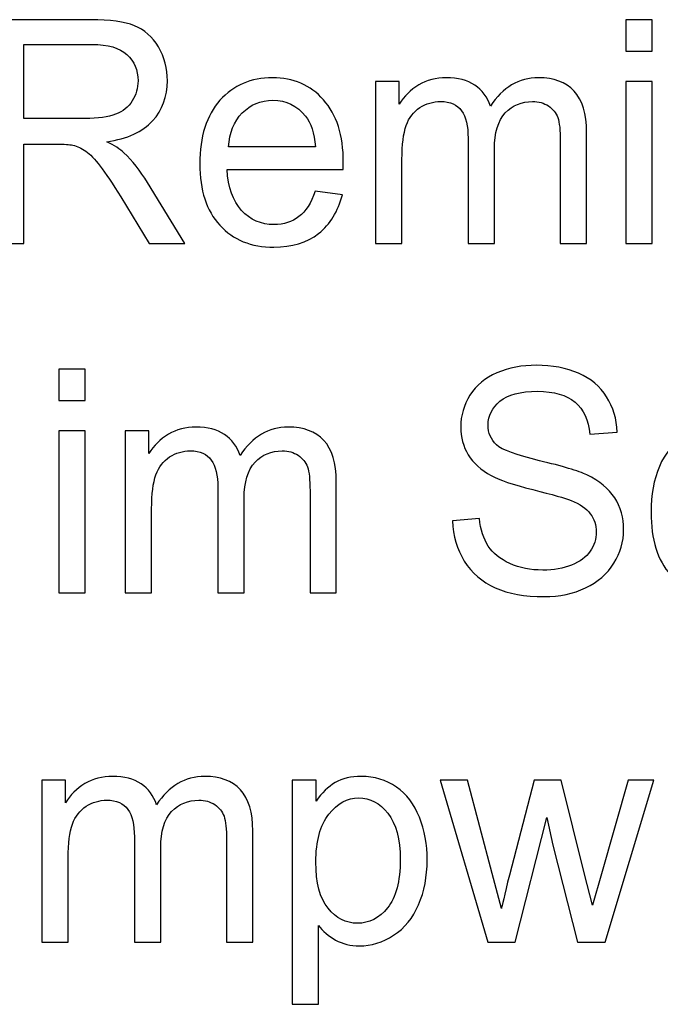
# Model space of a CAD drawing. Header units: millimetres. Extents: x -68.5 to -4.6, y 48.6 to 61.3.
# Tile 2 of 5: x -61.8 to -53.6, y 48.6 to 61.3. Entities that reach past the tile are written whole.
import ezdxf

# ---------------------------------------------------------------- set-up
doc = ezdxf.new("R2010")
doc.units = ezdxf.units.MM
doc.header["$MEASUREMENT"] = 0
doc.layers.add('Layer 1', color=7, linetype='Continuous')

msp = doc.modelspace()

# ---------------------------------------------------------------- linework, layer by layer
at = {"layer": 'Layer 1', "color": 5}
for points, knots in [([(-62.1289, 58.3824), (-62.1289, 58.3824), (-62.1289, 61.2606), (-62.1289, 61.2606), (-62.1289, 61.2606), (-62.1289, 61.2606), (-60.9039, 61.2606), (-60.9039, 61.2606), (-60.9039, 61.2606), (-60.6575, 61.2606), (-60.4703, 61.2345), (-60.3422, 61.1829), (-60.3422, 61.1829), (-60.2142, 61.1313), (-60.1119, 61.0401), (-60.0347, 60.9095), (-60.0347, 60.9095), (-59.9582, 60.7781), (-59.9202, 60.6334), (-59.9202, 60.4752), (-59.9202, 60.4752), (-59.9202, 60.2708), (-59.9832, 60.0993), (-60.1106, 59.9592), (-60.1106, 59.9592), (-60.2374, 59.8192), (-60.4336, 59.73), (-60.6987, 59.6918), (-60.6987, 59.6918), (-60.6015, 59.6436), (-60.5282, 59.596), (-60.478, 59.5484), (-60.478, 59.5484), (-60.3712, 59.4466), (-60.2702, 59.3186), (-60.1743, 59.1658), (-60.1743, 59.1658), (-60.1743, 59.1658), (-59.6937, 58.3824), (-59.6937, 58.3824), (-59.6937, 58.3824), (-59.6937, 58.3824), (-60.1537, 58.3824), (-60.1537, 58.3824), (-60.1537, 58.3824), (-60.1537, 58.3824), (-60.5191, 58.9815), (-60.5191, 58.9815), (-60.5191, 58.9815), (-60.626, 59.1537), (-60.7141, 59.2864), (-60.7835, 59.3775), (-60.7835, 59.3775), (-60.8525, 59.4694), (-60.9142, 59.5337), (-60.9688, 59.5699), (-60.9688, 59.5699), (-61.0236, 59.6067), (-61.0789, 59.6322), (-61.1355, 59.6469), (-61.1355, 59.6469), (-61.1774, 59.6557), (-61.2449, 59.6603), (-61.3394, 59.6603), (-61.3394, 59.6603), (-61.3394, 59.6603), (-61.7635, 59.6603), (-61.7635, 59.6603), (-61.7635, 59.6603), (-61.7635, 59.6603), (-61.7635, 58.3824), (-61.7635, 58.3824), (-61.7635, 58.3824), (-61.7635, 58.3824), (-62.1289, 58.3824), (-62.1289, 58.3824)], [0, 0, 0, 0, 0.05, 0.05, 0.05, 0.05, 0.1, 0.1, 0.1, 0.1, 0.15, 0.15, 0.15, 0.15, 0.2, 0.2, 0.2, 0.2, 0.25, 0.25, 0.25, 0.25, 0.3, 0.3, 0.3, 0.3, 0.35, 0.35, 0.35, 0.35, 0.4, 0.4, 0.4, 0.4, 0.45, 0.45, 0.45, 0.45, 0.5, 0.5, 0.5, 0.5, 0.55, 0.55, 0.55, 0.55, 0.6, 0.6, 0.6, 0.6, 0.65, 0.65, 0.65, 0.65, 0.7, 0.7, 0.7, 0.7, 0.75, 0.75, 0.75, 0.75, 0.8, 0.8, 0.8, 0.8, 0.85, 0.85, 0.85, 0.85, 0.9, 0.9, 0.9, 0.9, 1, 1, 1, 1]), ([(-54.0262, 60.8539), (-54.0262, 60.8539), (-54.0262, 61.2606), (-54.0262, 61.2606), (-54.0262, 61.2606), (-54.0262, 61.2606), (-53.6865, 61.2606), (-53.6865, 61.2606), (-53.6865, 61.2606), (-53.6865, 61.2606), (-53.6865, 60.8539), (-53.6865, 60.8539), (-53.6865, 60.8539), (-53.6865, 60.8539), (-54.0262, 60.8539), (-54.0262, 60.8539)], [0, 0, 0, 0, 0.2, 0.2, 0.2, 0.2, 0.4, 0.4, 0.4, 0.4, 0.6, 0.6, 0.6, 0.6, 1, 1, 1, 1]), ([(-61.7635, 59.99), (-61.7635, 59.99), (-60.9773, 59.99), (-60.9773, 59.99), (-60.9773, 59.99), (-60.8106, 59.99), (-60.6794, 60.0081), (-60.5854, 60.0443), (-60.5854, 60.0443), (-60.4908, 60.0805), (-60.4195, 60.1381), (-60.3705, 60.2172), (-60.3705, 60.2172), (-60.3217, 60.2963), (-60.2972, 60.3821), (-60.2972, 60.4752), (-60.2972, 60.4752), (-60.2972, 60.6113), (-60.3441, 60.7232), (-60.4394, 60.811), (-60.4394, 60.811), (-60.5339, 60.8988), (-60.6839, 60.9423), (-60.8892, 60.9423), (-60.8892, 60.9423), (-60.8892, 60.9423), (-61.7635, 60.9423), (-61.7635, 60.9423), (-61.7635, 60.9423), (-61.7635, 60.9423), (-61.7635, 59.99), (-61.7635, 59.99)], [0, 0, 0, 0, 0.1111111, 0.1111111, 0.1111111, 0.1111111, 0.2222222, 0.2222222, 0.2222222, 0.2222222, 0.3333333, 0.3333333, 0.3333333, 0.3333333, 0.4444444, 0.4444444, 0.4444444, 0.4444444, 0.5555556, 0.5555556, 0.5555556, 0.5555556, 0.6666667, 0.6666667, 0.6666667, 0.6666667, 0.7777778, 0.7777778, 0.7777778, 0.7777778, 1, 1, 1, 1]), ([(-58.0202, 59.0539), (-58.0202, 59.0539), (-57.6696, 59.009), (-57.6696, 59.009), (-57.6696, 59.009), (-57.7249, 58.7952), (-57.8273, 58.6297), (-57.9765, 58.5117), (-57.9765, 58.5117), (-58.1264, 58.3945), (-58.3175, 58.3355), (-58.5497, 58.3355), (-58.5497, 58.3355), (-58.8424, 58.3355), (-59.0748, 58.4293), (-59.2459, 58.6169), (-59.2459, 58.6169), (-59.4176, 58.8046), (-59.5033, 59.0679), (-59.5033, 59.407), (-59.5033, 59.407), (-59.5033, 59.7582), (-59.4164, 60.0303), (-59.2433, 60.2239), (-59.2433, 60.2239), (-59.0696, 60.4176), (-58.845, 60.5148), (-58.5684, 60.5148), (-58.5684, 60.5148), (-58.3008, 60.5148), (-58.082, 60.4196), (-57.9128, 60.23), (-57.9128, 60.23), (-57.743, 60.0403), (-57.658, 59.7729), (-57.658, 59.4291), (-57.658, 59.4291), (-57.658, 59.4077), (-57.6587, 59.3762), (-57.6599, 59.3347), (-57.6599, 59.3347), (-57.6599, 59.3347), (-59.1525, 59.3347), (-59.1525, 59.3347), (-59.1525, 59.3347), (-59.1404, 59.1055), (-59.0779, 58.9299), (-58.966, 58.8086), (-58.966, 58.8086), (-58.8541, 58.6866), (-58.7151, 58.6257), (-58.5478, 58.6257), (-58.5478, 58.6257), (-58.4237, 58.6257), (-58.3175, 58.6598), (-58.2293, 58.7282), (-58.2293, 58.7282), (-58.1412, 58.7959), (-58.0717, 58.9044), (-58.0202, 59.0539)], [0, 0, 0, 0, 0.0625, 0.0625, 0.0625, 0.0625, 0.125, 0.125, 0.125, 0.125, 0.1875, 0.1875, 0.1875, 0.1875, 0.25, 0.25, 0.25, 0.25, 0.3125, 0.3125, 0.3125, 0.3125, 0.375, 0.375, 0.375, 0.375, 0.4375, 0.4375, 0.4375, 0.4375, 0.5, 0.5, 0.5, 0.5, 0.5625, 0.5625, 0.5625, 0.5625, 0.625, 0.625, 0.625, 0.625, 0.6875, 0.6875, 0.6875, 0.6875, 0.75, 0.75, 0.75, 0.75, 0.8125, 0.8125, 0.8125, 0.8125, 0.875, 0.875, 0.875, 0.875, 1, 1, 1, 1]), ([(-57.2431, 58.3824), (-57.2431, 58.3824), (-57.2431, 60.4672), (-57.2431, 60.4672), (-57.2431, 60.4672), (-57.2431, 60.4672), (-56.9401, 60.4672), (-56.9401, 60.4672), (-56.9401, 60.4672), (-56.9401, 60.4672), (-56.9401, 60.175), (-56.9401, 60.175), (-56.9401, 60.175), (-56.877, 60.2769), (-56.7934, 60.3593), (-56.6891, 60.4209), (-56.6891, 60.4209), (-56.5849, 60.4833), (-56.4659, 60.5148), (-56.3327, 60.5148), (-56.3327, 60.5148), (-56.1848, 60.5148), (-56.0631, 60.4826), (-55.9686, 60.4183), (-55.9686, 60.4183), (-55.8733, 60.3539), (-55.8064, 60.2648), (-55.7678, 60.1495), (-55.7678, 60.1495), (-55.6089, 60.3928), (-55.403, 60.5148), (-55.1495, 60.5148), (-55.1495, 60.5148), (-54.9507, 60.5148), (-54.7982, 60.4571), (-54.6915, 60.3425), (-54.6915, 60.3425), (-54.5846, 60.2279), (-54.5312, 60.0517), (-54.5312, 59.8138), (-54.5312, 59.8138), (-54.5312, 59.8138), (-54.5312, 58.3824), (-54.5312, 58.3824), (-54.5312, 58.3824), (-54.5312, 58.3824), (-54.8684, 58.3824), (-54.8684, 58.3824), (-54.8684, 58.3824), (-54.8684, 58.3824), (-54.8684, 59.6959), (-54.8684, 59.6959), (-54.8684, 59.6959), (-54.8684, 59.8373), (-54.8794, 59.9391), (-54.9012, 60.0014), (-54.9012, 60.0014), (-54.9237, 60.0631), (-54.9636, 60.1134), (-55.0209, 60.1516), (-55.0209, 60.1516), (-55.0788, 60.1891), (-55.1469, 60.2085), (-55.2248, 60.2085), (-55.2248, 60.2085), (-55.3657, 60.2085), (-55.4822, 60.1596), (-55.5754, 60.0618), (-55.5754, 60.0618), (-55.6681, 59.9646), (-55.7151, 59.8084), (-55.7151, 59.594), (-55.7151, 59.594), (-55.7151, 59.594), (-55.7151, 58.3824), (-55.7151, 58.3824), (-55.7151, 58.3824), (-55.7151, 58.3824), (-56.0541, 58.3824), (-56.0541, 58.3824), (-56.0541, 58.3824), (-56.0541, 58.3824), (-56.0541, 59.7367), (-56.0541, 59.7367), (-56.0541, 59.7367), (-56.0541, 59.8942), (-56.0818, 60.0122), (-56.1372, 60.0906), (-56.1372, 60.0906), (-56.1925, 60.169), (-56.2825, 60.2085), (-56.4087, 60.2085), (-56.4087, 60.2085), (-56.5038, 60.2085), (-56.592, 60.1824), (-56.6731, 60.1294), (-56.6731, 60.1294), (-56.7541, 60.0772), (-56.8133, 60.0008), (-56.8493, 59.9003), (-56.8493, 59.9003), (-56.886, 59.7991), (-56.9041, 59.6536), (-56.9041, 59.464), (-56.9041, 59.464), (-56.9041, 59.464), (-56.9041, 58.3824), (-56.9041, 58.3824), (-56.9041, 58.3824), (-56.9041, 58.3824), (-57.2431, 58.3824), (-57.2431, 58.3824)], [0, 0, 0, 0, 0.0344828, 0.0344828, 0.0344828, 0.0344828, 0.0689655, 0.0689655, 0.0689655, 0.0689655, 0.1034483, 0.1034483, 0.1034483, 0.1034483, 0.137931, 0.137931, 0.137931, 0.137931, 0.1724138, 0.1724138, 0.1724138, 0.1724138, 0.2068966, 0.2068966, 0.2068966, 0.2068966, 0.2413793, 0.2413793, 0.2413793, 0.2413793, 0.2758621, 0.2758621, 0.2758621, 0.2758621, 0.3103448, 0.3103448, 0.3103448, 0.3103448, 0.3448276, 0.3448276, 0.3448276, 0.3448276, 0.3793103, 0.3793103, 0.3793103, 0.3793103, 0.4137931, 0.4137931, 0.4137931, 0.4137931, 0.4482759, 0.4482759, 0.4482759, 0.4482759, 0.4827586, 0.4827586, 0.4827586, 0.4827586, 0.5172414, 0.5172414, 0.5172414, 0.5172414, 0.5517241, 0.5517241, 0.5517241, 0.5517241, 0.5862069, 0.5862069, 0.5862069, 0.5862069, 0.6206897, 0.6206897, 0.6206897, 0.6206897, 0.6551724, 0.6551724, 0.6551724, 0.6551724, 0.6896552, 0.6896552, 0.6896552, 0.6896552, 0.7241379, 0.7241379, 0.7241379, 0.7241379, 0.7586207, 0.7586207, 0.7586207, 0.7586207, 0.7931034, 0.7931034, 0.7931034, 0.7931034, 0.8275862, 0.8275862, 0.8275862, 0.8275862, 0.862069, 0.862069, 0.862069, 0.862069, 0.8965517, 0.8965517, 0.8965517, 0.8965517, 0.9310345, 0.9310345, 0.9310345, 0.9310345, 1, 1, 1, 1]), ([(-54.0262, 58.3824), (-54.0262, 58.3824), (-54.0262, 60.4672), (-54.0262, 60.4672), (-54.0262, 60.4672), (-54.0262, 60.4672), (-53.6865, 60.4672), (-53.6865, 60.4672), (-53.6865, 60.4672), (-53.6865, 60.4672), (-53.6865, 58.3824), (-53.6865, 58.3824), (-53.6865, 58.3824), (-53.6865, 58.3824), (-54.0262, 58.3824), (-54.0262, 58.3824)], [0, 0, 0, 0, 0.2, 0.2, 0.2, 0.2, 0.4, 0.4, 0.4, 0.4, 0.6, 0.6, 0.6, 0.6, 1, 1, 1, 1]), ([(-59.1339, 59.6255), (-59.1339, 59.6255), (-58.0164, 59.6255), (-58.0164, 59.6255), (-58.0164, 59.6255), (-58.0312, 59.8004), (-58.0743, 59.9324), (-58.1444, 60.0195), (-58.1444, 60.0195), (-58.2525, 60.1556), (-58.3927, 60.2239), (-58.5645, 60.2239), (-58.5645, 60.2239), (-58.7202, 60.2239), (-58.8515, 60.1696), (-58.9576, 60.0611), (-58.9576, 60.0611), (-59.0638, 59.9525), (-59.1224, 59.8071), (-59.1339, 59.6255)], [0, 0, 0, 0, 0.1666667, 0.1666667, 0.1666667, 0.1666667, 0.3333333, 0.3333333, 0.3333333, 0.3333333, 0.5, 0.5, 0.5, 0.5, 0.6666667, 0.6666667, 0.6666667, 0.6666667, 1, 1, 1, 1]), ([(-61.317, 56.362), (-61.317, 56.362), (-61.317, 56.7687), (-61.317, 56.7687), (-61.317, 56.7687), (-61.317, 56.7687), (-60.9773, 56.7687), (-60.9773, 56.7687), (-60.9773, 56.7687), (-60.9773, 56.7687), (-60.9773, 56.362), (-60.9773, 56.362), (-60.9773, 56.362), (-60.9773, 56.362), (-61.317, 56.362), (-61.317, 56.362)], [0, 0, 0, 0, 0.2, 0.2, 0.2, 0.2, 0.4, 0.4, 0.4, 0.4, 0.6, 0.6, 0.6, 0.6, 1, 1, 1, 1]), ([(-56.2537, 54.8153), (-56.2537, 54.8153), (-55.9088, 54.8468), (-55.9088, 54.8468), (-55.9088, 54.8468), (-55.8927, 54.7027), (-55.8548, 54.5848), (-55.795, 54.4923), (-55.795, 54.4923), (-55.7351, 54.3998), (-55.6424, 54.3254), (-55.517, 54.2685), (-55.517, 54.2685), (-55.3915, 54.2115), (-55.25, 54.1833), (-55.093, 54.1833), (-55.093, 54.1833), (-54.9534, 54.1833), (-54.8305, 54.2048), (-54.7237, 54.2477), (-54.7237, 54.2477), (-54.6169, 54.2912), (-54.5371, 54.3502), (-54.485, 54.4253), (-54.485, 54.4253), (-54.4329, 54.501), (-54.4065, 54.5827), (-54.4065, 54.6719), (-54.4065, 54.6719), (-54.4065, 54.7623), (-54.4316, 54.8407), (-54.4825, 54.9084), (-54.4825, 54.9084), (-54.5327, 54.9761), (-54.6156, 55.0324), (-54.7308, 55.078), (-54.7308, 55.078), (-54.8054, 55.1081), (-54.9688, 55.155), (-55.223, 55.2187), (-55.223, 55.2187), (-55.4764, 55.2824), (-55.6547, 55.342), (-55.7564, 55.3983), (-55.7564, 55.3983), (-55.8882, 55.47), (-55.9867, 55.5598), (-56.0516, 55.6664), (-56.0516, 55.6664), (-56.116, 55.7729), (-56.1482, 55.8922), (-56.1482, 56.0249), (-56.1482, 56.0249), (-56.1482, 56.1696), (-56.1089, 56.3057), (-56.0298, 56.4316), (-56.0298, 56.4316), (-55.9506, 56.5583), (-55.8348, 56.6541), (-55.683, 56.7198), (-55.683, 56.7198), (-55.5305, 56.7848), (-55.362, 56.8176), (-55.176, 56.8176), (-55.176, 56.8176), (-54.9707, 56.8176), (-54.7906, 56.7835), (-54.6337, 56.7144), (-54.6337, 56.7144), (-54.4773, 56.6461), (-54.357, 56.5449), (-54.2727, 56.4115), (-54.2727, 56.4115), (-54.1891, 56.2782), (-54.1434, 56.1267), (-54.1369, 55.9579), (-54.1369, 55.9579), (-54.1369, 55.9579), (-54.4875, 55.9304), (-54.4875, 55.9304), (-54.4875, 55.9304), (-54.5069, 56.112), (-54.5706, 56.25), (-54.6793, 56.3425), (-54.6793, 56.3425), (-54.788, 56.4357), (-54.9483, 56.4819), (-55.1606, 56.4819), (-55.1606, 56.4819), (-55.3819, 56.4819), (-55.5428, 56.4397), (-55.6443, 56.3553), (-55.6443, 56.3553), (-55.7454, 56.2708), (-55.7962, 56.169), (-55.7962, 56.0503), (-55.7962, 56.0503), (-55.7962, 55.9465), (-55.7602, 55.8614), (-55.6888, 55.795), (-55.6888, 55.795), (-55.618, 55.728), (-55.4347, 55.6597), (-55.1374, 55.59), (-55.1374, 55.59), (-54.8402, 55.5196), (-54.6362, 55.4586), (-54.5256, 55.4063), (-54.5256, 55.4063), (-54.3647, 55.3286), (-54.2457, 55.2308), (-54.1691, 55.1128), (-54.1691, 55.1128), (-54.0926, 54.9942), (-54.0545, 54.8575), (-54.0545, 54.7034), (-54.0545, 54.7034), (-54.0545, 54.5499), (-54.0964, 54.4058), (-54.1807, 54.2705), (-54.1807, 54.2705), (-54.265, 54.1351), (-54.386, 54.0299), (-54.5435, 53.9542), (-54.5435, 53.9542), (-54.7012, 53.8791), (-54.8788, 53.8416), (-55.0756, 53.8416), (-55.0756, 53.8416), (-55.3259, 53.8416), (-55.5357, 53.8791), (-55.7042, 53.9555), (-55.7042, 53.9555), (-55.8734, 54.0312), (-56.006, 54.1452), (-56.1025, 54.2979), (-56.1025, 54.2979), (-56.1983, 54.4501), (-56.2492, 54.623), (-56.2537, 54.8153)], [0, 0, 0, 0, 0.0277778, 0.0277778, 0.0277778, 0.0277778, 0.0555556, 0.0555556, 0.0555556, 0.0555556, 0.0833333, 0.0833333, 0.0833333, 0.0833333, 0.1111111, 0.1111111, 0.1111111, 0.1111111, 0.1388889, 0.1388889, 0.1388889, 0.1388889, 0.1666667, 0.1666667, 0.1666667, 0.1666667, 0.1944444, 0.1944444, 0.1944444, 0.1944444, 0.2222222, 0.2222222, 0.2222222, 0.2222222, 0.25, 0.25, 0.25, 0.25, 0.2777778, 0.2777778, 0.2777778, 0.2777778, 0.3055556, 0.3055556, 0.3055556, 0.3055556, 0.3333333, 0.3333333, 0.3333333, 0.3333333, 0.3611111, 0.3611111, 0.3611111, 0.3611111, 0.3888889, 0.3888889, 0.3888889, 0.3888889, 0.4166667, 0.4166667, 0.4166667, 0.4166667, 0.4444444, 0.4444444, 0.4444444, 0.4444444, 0.4722222, 0.4722222, 0.4722222, 0.4722222, 0.5, 0.5, 0.5, 0.5, 0.5277778, 0.5277778, 0.5277778, 0.5277778, 0.5555556, 0.5555556, 0.5555556, 0.5555556, 0.5833333, 0.5833333, 0.5833333, 0.5833333, 0.6111111, 0.6111111, 0.6111111, 0.6111111, 0.6388889, 0.6388889, 0.6388889, 0.6388889, 0.6666667, 0.6666667, 0.6666667, 0.6666667, 0.6944444, 0.6944444, 0.6944444, 0.6944444, 0.7222222, 0.7222222, 0.7222222, 0.7222222, 0.75, 0.75, 0.75, 0.75, 0.7777778, 0.7777778, 0.7777778, 0.7777778, 0.8055556, 0.8055556, 0.8055556, 0.8055556, 0.8333333, 0.8333333, 0.8333333, 0.8333333, 0.8611111, 0.8611111, 0.8611111, 0.8611111, 0.8888889, 0.8888889, 0.8888889, 0.8888889, 0.9166667, 0.9166667, 0.9166667, 0.9166667, 0.9444444, 0.9444444, 0.9444444, 0.9444444, 1, 1, 1, 1]), ([(-61.317, 53.8905), (-61.317, 53.8905), (-61.317, 55.9753), (-61.317, 55.9753), (-61.317, 55.9753), (-61.317, 55.9753), (-60.9773, 55.9753), (-60.9773, 55.9753), (-60.9773, 55.9753), (-60.9773, 55.9753), (-60.9773, 53.8905), (-60.9773, 53.8905), (-60.9773, 53.8905), (-60.9773, 53.8905), (-61.317, 53.8905), (-61.317, 53.8905)], [0, 0, 0, 0, 0.2, 0.2, 0.2, 0.2, 0.4, 0.4, 0.4, 0.4, 0.6, 0.6, 0.6, 0.6, 1, 1, 1, 1]), ([(-60.4607, 53.8905), (-60.4607, 53.8905), (-60.4607, 55.9753), (-60.4607, 55.9753), (-60.4607, 55.9753), (-60.4607, 55.9753), (-60.1577, 55.9753), (-60.1577, 55.9753), (-60.1577, 55.9753), (-60.1577, 55.9753), (-60.1577, 55.6831), (-60.1577, 55.6831), (-60.1577, 55.6831), (-60.0946, 55.785), (-60.011, 55.8674), (-59.9067, 55.929), (-59.9067, 55.929), (-59.8025, 55.9914), (-59.6835, 56.0229), (-59.5503, 56.0229), (-59.5503, 56.0229), (-59.4024, 56.0229), (-59.2807, 55.9907), (-59.1862, 55.9264), (-59.1862, 55.9264), (-59.0909, 55.862), (-59.024, 55.7729), (-58.9854, 55.6576), (-58.9854, 55.6576), (-58.8265, 55.9009), (-58.6206, 56.0229), (-58.3671, 56.0229), (-58.3671, 56.0229), (-58.1683, 56.0229), (-58.0158, 55.9652), (-57.9091, 55.8506), (-57.9091, 55.8506), (-57.8022, 55.736), (-57.7488, 55.5598), (-57.7488, 55.3219), (-57.7488, 55.3219), (-57.7488, 55.3219), (-57.7488, 53.8905), (-57.7488, 53.8905), (-57.7488, 53.8905), (-57.7488, 53.8905), (-58.086, 53.8905), (-58.086, 53.8905), (-58.086, 53.8905), (-58.086, 53.8905), (-58.086, 55.204), (-58.086, 55.204), (-58.086, 55.204), (-58.086, 55.3454), (-58.097, 55.4472), (-58.1188, 55.5095), (-58.1188, 55.5095), (-58.1413, 55.5712), (-58.1812, 55.6215), (-58.2385, 55.6597), (-58.2385, 55.6597), (-58.2964, 55.6972), (-58.3645, 55.7166), (-58.4424, 55.7166), (-58.4424, 55.7166), (-58.5833, 55.7166), (-58.6998, 55.6677), (-58.793, 55.5699), (-58.793, 55.5699), (-58.8857, 55.4727), (-58.9327, 55.3165), (-58.9327, 55.1021), (-58.9327, 55.1021), (-58.9327, 55.1021), (-58.9327, 53.8905), (-58.9327, 53.8905), (-58.9327, 53.8905), (-58.9327, 53.8905), (-59.2717, 53.8905), (-59.2717, 53.8905), (-59.2717, 53.8905), (-59.2717, 53.8905), (-59.2717, 55.2448), (-59.2717, 55.2448), (-59.2717, 55.2448), (-59.2717, 55.4023), (-59.2994, 55.5203), (-59.3548, 55.5987), (-59.3548, 55.5987), (-59.4101, 55.6771), (-59.5001, 55.7166), (-59.6263, 55.7166), (-59.6263, 55.7166), (-59.7214, 55.7166), (-59.8096, 55.6905), (-59.8907, 55.6375), (-59.8907, 55.6375), (-59.9717, 55.5853), (-60.0309, 55.5089), (-60.0669, 55.4084), (-60.0669, 55.4084), (-60.1036, 55.3072), (-60.1217, 55.1617), (-60.1217, 54.9721), (-60.1217, 54.9721), (-60.1217, 54.9721), (-60.1217, 53.8905), (-60.1217, 53.8905), (-60.1217, 53.8905), (-60.1217, 53.8905), (-60.4607, 53.8905), (-60.4607, 53.8905)], [0, 0, 0, 0, 0.0344828, 0.0344828, 0.0344828, 0.0344828, 0.0689655, 0.0689655, 0.0689655, 0.0689655, 0.1034483, 0.1034483, 0.1034483, 0.1034483, 0.137931, 0.137931, 0.137931, 0.137931, 0.1724138, 0.1724138, 0.1724138, 0.1724138, 0.2068966, 0.2068966, 0.2068966, 0.2068966, 0.2413793, 0.2413793, 0.2413793, 0.2413793, 0.2758621, 0.2758621, 0.2758621, 0.2758621, 0.3103448, 0.3103448, 0.3103448, 0.3103448, 0.3448276, 0.3448276, 0.3448276, 0.3448276, 0.3793103, 0.3793103, 0.3793103, 0.3793103, 0.4137931, 0.4137931, 0.4137931, 0.4137931, 0.4482759, 0.4482759, 0.4482759, 0.4482759, 0.4827586, 0.4827586, 0.4827586, 0.4827586, 0.5172414, 0.5172414, 0.5172414, 0.5172414, 0.5517241, 0.5517241, 0.5517241, 0.5517241, 0.5862069, 0.5862069, 0.5862069, 0.5862069, 0.6206897, 0.6206897, 0.6206897, 0.6206897, 0.6551724, 0.6551724, 0.6551724, 0.6551724, 0.6896552, 0.6896552, 0.6896552, 0.6896552, 0.7241379, 0.7241379, 0.7241379, 0.7241379, 0.7586207, 0.7586207, 0.7586207, 0.7586207, 0.7931034, 0.7931034, 0.7931034, 0.7931034, 0.8275862, 0.8275862, 0.8275862, 0.8275862, 0.862069, 0.862069, 0.862069, 0.862069, 0.8965517, 0.8965517, 0.8965517, 0.8965517, 0.9310345, 0.9310345, 0.9310345, 0.9310345, 1, 1, 1, 1]), ([(-52.2918, 54.6545), (-52.2918, 54.6545), (-51.9584, 54.6089), (-51.9584, 54.6089), (-51.9584, 54.6089), (-51.9945, 54.3696), (-52.0878, 54.182), (-52.2383, 54.0466), (-52.2383, 54.0466), (-52.3883, 53.9113), (-52.5729, 53.8436), (-52.7917, 53.8436), (-52.7917, 53.8436), (-53.0651, 53.8436), (-53.2857, 53.9367), (-53.4517, 54.123), (-53.4517, 54.123), (-53.6184, 54.3093), (-53.702, 54.5767), (-53.702, 54.9252), (-53.702, 54.9252), (-53.702, 55.1504), (-53.666, 55.3474), (-53.5946, 55.5162), (-53.5946, 55.5162), (-53.5225, 55.6851), (-53.4138, 55.8118), (-53.2671, 55.8962), (-53.2671, 55.8962), (-53.1211, 55.9806), (-52.9615, 56.0229), (-52.7897, 56.0229), (-52.7897, 56.0229), (-52.5722, 56.0229), (-52.394, 55.9652), (-52.2564, 55.8506), (-52.2564, 55.8506), (-52.118, 55.736), (-52.0292, 55.5739), (-51.99, 55.3628), (-51.99, 55.3628), (-51.99, 55.3628), (-52.32, 55.3098), (-52.32, 55.3098), (-52.32, 55.3098), (-52.3516, 55.4499), (-52.4069, 55.5551), (-52.4867, 55.6261), (-52.4867, 55.6261), (-52.5665, 55.6965), (-52.6629, 55.732), (-52.7762, 55.732), (-52.7762, 55.732), (-52.9473, 55.732), (-53.0863, 55.6684), (-53.1931, 55.5404), (-53.1931, 55.5404), (-53.3, 55.413), (-53.3533, 55.2113), (-53.3533, 54.9352), (-53.3533, 54.9352), (-53.3533, 54.6551), (-53.3019, 54.4514), (-53.1983, 54.3241), (-53.1983, 54.3241), (-53.0954, 54.1974), (-52.9609, 54.1338), (-52.7949, 54.1338), (-52.7949, 54.1338), (-52.6617, 54.1338), (-52.551, 54.1766), (-52.4616, 54.2618), (-52.4616, 54.2618), (-52.3721, 54.3469), (-52.3156, 54.4775), (-52.2918, 54.6545)], [0, 0, 0, 0, 0.05, 0.05, 0.05, 0.05, 0.1, 0.1, 0.1, 0.1, 0.15, 0.15, 0.15, 0.15, 0.2, 0.2, 0.2, 0.2, 0.25, 0.25, 0.25, 0.25, 0.3, 0.3, 0.3, 0.3, 0.35, 0.35, 0.35, 0.35, 0.4, 0.4, 0.4, 0.4, 0.45, 0.45, 0.45, 0.45, 0.5, 0.5, 0.5, 0.5, 0.55, 0.55, 0.55, 0.55, 0.6, 0.6, 0.6, 0.6, 0.65, 0.65, 0.65, 0.65, 0.7, 0.7, 0.7, 0.7, 0.75, 0.75, 0.75, 0.75, 0.8, 0.8, 0.8, 0.8, 0.85, 0.85, 0.85, 0.85, 0.9, 0.9, 0.9, 0.9, 1, 1, 1, 1]), ([(-61.5332, 49.3986), (-61.5332, 49.3986), (-61.5332, 51.4834), (-61.5332, 51.4834), (-61.5332, 51.4834), (-61.5332, 51.4834), (-61.2302, 51.4834), (-61.2302, 51.4834), (-61.2302, 51.4834), (-61.2302, 51.4834), (-61.2302, 51.1912), (-61.2302, 51.1912), (-61.2302, 51.1912), (-61.1671, 51.2931), (-61.0835, 51.3755), (-60.9792, 51.4371), (-60.9792, 51.4371), (-60.875, 51.4995), (-60.756, 51.531), (-60.6228, 51.531), (-60.6228, 51.531), (-60.4749, 51.531), (-60.3532, 51.4988), (-60.2587, 51.4345), (-60.2587, 51.4345), (-60.1634, 51.3701), (-60.0965, 51.281), (-60.0579, 51.1657), (-60.0579, 51.1657), (-59.899, 51.409), (-59.6931, 51.531), (-59.4396, 51.531), (-59.4396, 51.531), (-59.2408, 51.531), (-59.0883, 51.4733), (-58.9816, 51.3587), (-58.9816, 51.3587), (-58.8747, 51.2441), (-58.8213, 51.0679), (-58.8213, 50.83), (-58.8213, 50.83), (-58.8213, 50.83), (-58.8213, 49.3986), (-58.8213, 49.3986), (-58.8213, 49.3986), (-58.8213, 49.3986), (-59.1585, 49.3986), (-59.1585, 49.3986), (-59.1585, 49.3986), (-59.1585, 49.3986), (-59.1585, 50.7121), (-59.1585, 50.7121), (-59.1585, 50.7121), (-59.1585, 50.8535), (-59.1695, 50.9553), (-59.1913, 51.0176), (-59.1913, 51.0176), (-59.2138, 51.0793), (-59.2537, 51.1296), (-59.311, 51.1678), (-59.311, 51.1678), (-59.3689, 51.2053), (-59.437, 51.2247), (-59.5149, 51.2247), (-59.5149, 51.2247), (-59.6558, 51.2247), (-59.7723, 51.1758), (-59.8655, 51.078), (-59.8655, 51.078), (-59.9582, 50.9808), (-60.0052, 50.8246), (-60.0052, 50.6102), (-60.0052, 50.6102), (-60.0052, 50.6102), (-60.0052, 49.3986), (-60.0052, 49.3986), (-60.0052, 49.3986), (-60.0052, 49.3986), (-60.3442, 49.3986), (-60.3442, 49.3986), (-60.3442, 49.3986), (-60.3442, 49.3986), (-60.3442, 50.7529), (-60.3442, 50.7529), (-60.3442, 50.7529), (-60.3442, 50.9104), (-60.3719, 51.0284), (-60.4273, 51.1068), (-60.4273, 51.1068), (-60.4826, 51.1852), (-60.5726, 51.2247), (-60.6988, 51.2247), (-60.6988, 51.2247), (-60.7939, 51.2247), (-60.8821, 51.1986), (-60.9632, 51.1456), (-60.9632, 51.1456), (-61.0442, 51.0934), (-61.1034, 51.017), (-61.1394, 50.9165), (-61.1394, 50.9165), (-61.1761, 50.8153), (-61.1942, 50.6698), (-61.1942, 50.4802), (-61.1942, 50.4802), (-61.1942, 50.4802), (-61.1942, 49.3986), (-61.1942, 49.3986), (-61.1942, 49.3986), (-61.1942, 49.3986), (-61.5332, 49.3986), (-61.5332, 49.3986)], [0, 0, 0, 0, 0.0344828, 0.0344828, 0.0344828, 0.0344828, 0.0689655, 0.0689655, 0.0689655, 0.0689655, 0.1034483, 0.1034483, 0.1034483, 0.1034483, 0.137931, 0.137931, 0.137931, 0.137931, 0.1724138, 0.1724138, 0.1724138, 0.1724138, 0.2068966, 0.2068966, 0.2068966, 0.2068966, 0.2413793, 0.2413793, 0.2413793, 0.2413793, 0.2758621, 0.2758621, 0.2758621, 0.2758621, 0.3103448, 0.3103448, 0.3103448, 0.3103448, 0.3448276, 0.3448276, 0.3448276, 0.3448276, 0.3793103, 0.3793103, 0.3793103, 0.3793103, 0.4137931, 0.4137931, 0.4137931, 0.4137931, 0.4482759, 0.4482759, 0.4482759, 0.4482759, 0.4827586, 0.4827586, 0.4827586, 0.4827586, 0.5172414, 0.5172414, 0.5172414, 0.5172414, 0.5517241, 0.5517241, 0.5517241, 0.5517241, 0.5862069, 0.5862069, 0.5862069, 0.5862069, 0.6206897, 0.6206897, 0.6206897, 0.6206897, 0.6551724, 0.6551724, 0.6551724, 0.6551724, 0.6896552, 0.6896552, 0.6896552, 0.6896552, 0.7241379, 0.7241379, 0.7241379, 0.7241379, 0.7586207, 0.7586207, 0.7586207, 0.7586207, 0.7931034, 0.7931034, 0.7931034, 0.7931034, 0.8275862, 0.8275862, 0.8275862, 0.8275862, 0.862069, 0.862069, 0.862069, 0.862069, 0.8965517, 0.8965517, 0.8965517, 0.8965517, 0.9310345, 0.9310345, 0.9310345, 0.9310345, 1, 1, 1, 1]), ([(-58.3176, 48.5998), (-58.3176, 48.5998), (-58.3176, 51.4834), (-58.3176, 51.4834), (-58.3176, 51.4834), (-58.3176, 51.4834), (-58.0088, 51.4834), (-58.0088, 51.4834), (-58.0088, 51.4834), (-58.0088, 51.4834), (-58.0088, 51.2127), (-58.0088, 51.2127), (-58.0088, 51.2127), (-57.936, 51.3185), (-57.8538, 51.3983), (-57.7617, 51.4512), (-57.7617, 51.4512), (-57.6704, 51.5042), (-57.559, 51.531), (-57.4284, 51.531), (-57.4284, 51.531), (-57.2573, 51.531), (-57.1067, 51.4847), (-56.9762, 51.3936), (-56.9762, 51.3936), (-56.8449, 51.3018), (-56.7465, 51.1724), (-56.6802, 51.0056), (-56.6802, 51.0056), (-56.6132, 50.8387), (-56.5798, 50.6558), (-56.5798, 50.4567), (-56.5798, 50.4567), (-56.5798, 50.2436), (-56.6165, 50.0513), (-56.6905, 49.8804), (-56.6905, 49.8804), (-56.7639, 49.7095), (-56.8706, 49.5789), (-57.0109, 49.4877), (-57.0109, 49.4877), (-57.1512, 49.3973), (-57.2985, 49.3517), (-57.4529, 49.3517), (-57.4529, 49.3517), (-57.5661, 49.3517), (-57.6671, 49.3765), (-57.7572, 49.4261), (-57.7572, 49.4261), (-57.8473, 49.4757), (-57.9207, 49.5387), (-57.9786, 49.6144), (-57.9786, 49.6144), (-57.9786, 49.6144), (-57.9786, 48.5998), (-57.9786, 48.5998), (-57.9786, 48.5998), (-57.9786, 48.5998), (-58.3176, 48.5998), (-58.3176, 48.5998)], [0, 0, 0, 0, 0.0625, 0.0625, 0.0625, 0.0625, 0.125, 0.125, 0.125, 0.125, 0.1875, 0.1875, 0.1875, 0.1875, 0.25, 0.25, 0.25, 0.25, 0.3125, 0.3125, 0.3125, 0.3125, 0.375, 0.375, 0.375, 0.375, 0.4375, 0.4375, 0.4375, 0.4375, 0.5, 0.5, 0.5, 0.5, 0.5625, 0.5625, 0.5625, 0.5625, 0.625, 0.625, 0.625, 0.625, 0.6875, 0.6875, 0.6875, 0.6875, 0.75, 0.75, 0.75, 0.75, 0.8125, 0.8125, 0.8125, 0.8125, 0.875, 0.875, 0.875, 0.875, 1, 1, 1, 1]), ([(-55.8014, 49.3986), (-55.8014, 49.3986), (-56.4139, 51.4834), (-56.4139, 51.4834), (-56.4139, 51.4834), (-56.4139, 51.4834), (-56.0632, 51.4834), (-56.0632, 51.4834), (-56.0632, 51.4834), (-56.0632, 51.4834), (-55.7448, 50.2798), (-55.7448, 50.2798), (-55.7448, 50.2798), (-55.7448, 50.2798), (-55.6264, 49.8322), (-55.6264, 49.8322), (-55.6264, 49.8322), (-55.6212, 49.855), (-55.5865, 49.9984), (-55.5228, 50.2624), (-55.5228, 50.2624), (-55.5228, 50.2624), (-55.2044, 51.4834), (-55.2044, 51.4834), (-55.2044, 51.4834), (-55.2044, 51.4834), (-54.8557, 51.4834), (-54.8557, 51.4834), (-54.8557, 51.4834), (-54.8557, 51.4834), (-54.5558, 50.2745), (-54.5558, 50.2745), (-54.5558, 50.2745), (-54.5558, 50.2745), (-54.4555, 49.8757), (-54.4555, 49.8757), (-54.4555, 49.8757), (-54.4555, 49.8757), (-54.341, 50.2785), (-54.341, 50.2785), (-54.341, 50.2785), (-54.341, 50.2785), (-53.998, 51.4834), (-53.998, 51.4834), (-53.998, 51.4834), (-53.998, 51.4834), (-53.6679, 51.4834), (-53.6679, 51.4834), (-53.6679, 51.4834), (-53.6679, 51.4834), (-54.2939, 49.3986), (-54.2939, 49.3986), (-54.2939, 49.3986), (-54.2939, 49.3986), (-54.6459, 49.3986), (-54.6459, 49.3986), (-54.6459, 49.3986), (-54.6459, 49.3986), (-54.9643, 50.6471), (-54.9643, 50.6471), (-54.9643, 50.6471), (-54.9643, 50.6471), (-55.0422, 51.0029), (-55.0422, 51.0029), (-55.0422, 51.0029), (-55.0422, 51.0029), (-55.4469, 49.3986), (-55.4469, 49.3986), (-55.4469, 49.3986), (-55.4469, 49.3986), (-55.8014, 49.3986), (-55.8014, 49.3986)], [0, 0, 0, 0, 0.0526316, 0.0526316, 0.0526316, 0.0526316, 0.1052632, 0.1052632, 0.1052632, 0.1052632, 0.1578947, 0.1578947, 0.1578947, 0.1578947, 0.2105263, 0.2105263, 0.2105263, 0.2105263, 0.2631579, 0.2631579, 0.2631579, 0.2631579, 0.3157895, 0.3157895, 0.3157895, 0.3157895, 0.3684211, 0.3684211, 0.3684211, 0.3684211, 0.4210526, 0.4210526, 0.4210526, 0.4210526, 0.4736842, 0.4736842, 0.4736842, 0.4736842, 0.5263158, 0.5263158, 0.5263158, 0.5263158, 0.5789474, 0.5789474, 0.5789474, 0.5789474, 0.6315789, 0.6315789, 0.6315789, 0.6315789, 0.6842105, 0.6842105, 0.6842105, 0.6842105, 0.7368421, 0.7368421, 0.7368421, 0.7368421, 0.7894737, 0.7894737, 0.7894737, 0.7894737, 0.8421053, 0.8421053, 0.8421053, 0.8421053, 0.8947368, 0.8947368, 0.8947368, 0.8947368, 1, 1, 1, 1]), ([(-58.0107, 50.4293), (-58.0107, 50.1612), (-57.9586, 49.9629), (-57.8543, 49.8342), (-57.8543, 49.8342), (-57.7502, 49.7062), (-57.6234, 49.6419), (-57.4754, 49.6419), (-57.4754, 49.6419), (-57.3249, 49.6419), (-57.1955, 49.7082), (-57.0881, 49.8416), (-57.0881, 49.8416), (-56.9807, 49.9742), (-56.9266, 50.18), (-56.9266, 50.4588), (-56.9266, 50.4588), (-56.9266, 50.7248), (-56.9793, 50.9232), (-57.0843, 51.0558), (-57.0843, 51.0558), (-57.1891, 51.1879), (-57.3146, 51.2542), (-57.4599, 51.2542), (-57.4599, 51.2542), (-57.6047, 51.2542), (-57.7328, 51.1838), (-57.8441, 51.0431), (-57.8441, 51.0431), (-57.9553, 50.9024), (-58.0107, 50.6973), (-58.0107, 50.4293)], [0, 0, 0, 0, 0.1111111, 0.1111111, 0.1111111, 0.1111111, 0.2222222, 0.2222222, 0.2222222, 0.2222222, 0.3333333, 0.3333333, 0.3333333, 0.3333333, 0.4444444, 0.4444444, 0.4444444, 0.4444444, 0.5555556, 0.5555556, 0.5555556, 0.5555556, 0.6666667, 0.6666667, 0.6666667, 0.6666667, 0.7777778, 0.7777778, 0.7777778, 0.7777778, 1, 1, 1, 1])]:
    msp.add_open_spline(points, degree=3, knots=knots, dxfattribs=at)

doc.saveas('drawing.dxf')
